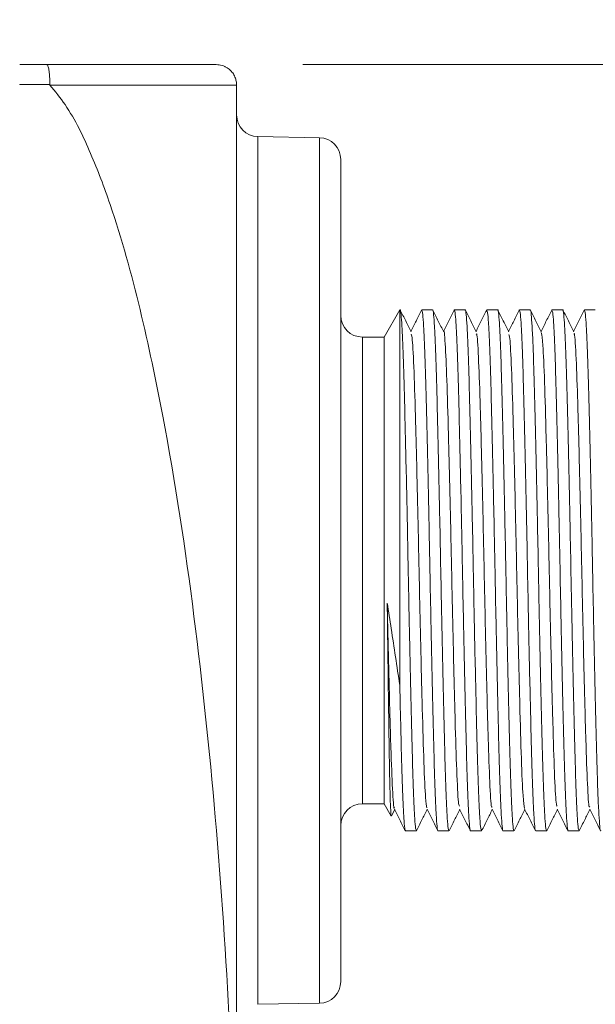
# Model space of a CAD drawing. Header units: millimetres. Extents: x 0 to 420, y 0 to 297.
# Tile 44 of 92: x 137.84 to 144.47, y 151.3 to 162.64. Entities that reach past the tile are written whole.
import ezdxf

# ---------------------------------------------------------------- set-up
doc = ezdxf.new("R2010")
doc.units = ezdxf.units.MM
doc.styles.add('SLDTEXTSTYLE0', font='TXT', dxfattribs={"width": 0.75})
doc.dimstyles.new('SLDDIMSTYLE0', dxfattribs={"dimtxt": 3.5, "dimasz": 3.302, "dimexe": 0, "dimexo": 0.0625, "dimgap": 0.875, "dimtad": 2, "dimdec": 6, "dimlfac": 2, "dimrnd": 1e-09, "dimzin": 12, "dimdsep": 46, "dimtxsty": 'SLDTEXTSTYLE0', "dimsah": 1, "dimcen": 0.09, "dimadec": 0, "dimazin": 3, "dimtfac": 1, "dimtofl": 0, "dimtmove": 0, "dimatfit": 3, "dimfxl": 1, "dimfrac": 2, "dimtolj": 1, "dimtzin": 12, "dimarcsym": 0})
doc.dimstyles.new('SLDDIMSTYLE1', dxfattribs={"dimtxt": 3.5, "dimasz": 3.302, "dimexe": 0, "dimexo": 0.0625, "dimgap": 0.875, "dimtad": 2, "dimdec": 4, "dimlfac": 2, "dimzin": 12, "dimdsep": 46, "dimtxsty": 'SLDTEXTSTYLE0', "dimsah": 1, "dimcen": 0.09, "dimazin": 3, "dimtfac": 1, "dimtofl": 0, "dimtmove": 0, "dimatfit": 3, "dimfxl": 1, "dimfrac": 2, "dimtolj": 1, "dimtzin": 12, "dimarcsym": 0})
doc.dimstyles.new('SLDDIMSTYLE2', dxfattribs={"dimtxt": 3.5, "dimasz": 3.302, "dimexe": 0, "dimexo": 0.0625, "dimgap": 0.875, "dimtad": 2, "dimlfac": 2, "dimrnd": 1e-09, "dimzin": 12, "dimdsep": 46, "dimtxsty": 'SLDTEXTSTYLE0', "dimsah": 1, "dimcen": 0.09, "dimadec": 0, "dimazin": 3, "dimtfac": 1, "dimtofl": 0, "dimtmove": 0, "dimatfit": 3, "dimfxl": 1, "dimfrac": 2, "dimtolj": 1, "dimtzin": 12, "dimarcsym": 0})
doc.dimstyles.new('SLDDIMSTYLE3', dxfattribs={"dimtxt": 3.5, "dimasz": 3.302, "dimexe": 0, "dimexo": 0.0625, "dimgap": 0.875, "dimtad": 2, "dimlfac": 2, "dimrnd": 1e-09, "dimzin": 4, "dimdsep": 46, "dimtxsty": 'SLDTEXTSTYLE0', "dimsah": 1, "dimcen": 0.09, "dimadec": 0, "dimazin": 1, "dimtfac": 1, "dimtmove": 0, "dimatfit": 0, "dimfxl": 1, "dimfrac": 2, "dimtolj": 1, "dimtzin": 12, "dimarcsym": 0})

# ---------------------------------------------------------------- blocks, each defined once
blk = doc.blocks.new('_D')
at = {"color": 7, "linetype": 'Continuous', "lineweight": 0}
for p, q in [((141.102, 162.119), (166.199, 162.119)), ((165.199, 162.119), (165.199, 146.619)), ((141.219, 146.619), (166.199, 146.619)), ((165.199, 146.619), (165.199, 136.304))]:
    blk.add_line(p, q, dxfattribs=at)
for points in [[(165.199, 162.119), (164.691, 158.817), (165.707, 158.817)], [(165.199, 146.619), (165.707, 149.921), (164.691, 149.921)]]:
    blk.add_solid(points, dxfattribs=at)
at = {"color": 7, "linetype": 'Continuous', "lineweight": 0, "insert": (160.688, 136.304), "char_height": 3.5, "attachment_point": 1, "rotation": 90, "style": 'SLDTEXTSTYLE0'}
blk.add_mtext('31', dxfattribs=at)
blk = doc.blocks.new('_D_1')
at = {"color": 7, "linetype": 'Continuous', "lineweight": 0}
for start, end in [(50, 80.875), (0, 50), (329.125, 0)]:
    blk.add_arc((115.05, 148.496), 11.407, start, end, dxfattribs=at)
for points in [[(122.382, 157.234), (119.848, 159.412), (119.311, 158.549)], [(126.457, 148.496), (125.49, 145.298), (126.496, 145.155)]]:
    blk.add_solid(points, dxfattribs=at)
at = {"color": 7, "linetype": 'Continuous', "lineweight": 0, "insert": (127.783, 158.677), "char_height": 3.5, "attachment_point": 1, "rotation": 296.1794, "style": 'SLDTEXTSTYLE0'}
blk.add_mtext('50°', dxfattribs=at)
blk = doc.blocks.new('_D_2')
at = {"color": 7, "linetype": 'Continuous', "lineweight": 0}
for p, q in [((147.487, 152.856), (147.487, 131.526)), ((51.091, 145.744), (51.091, 131.526)), ((147.487, 132.526), (51.091, 132.526))]:
    blk.add_line(p, q, dxfattribs=at)
for points in [[(51.091, 132.526), (54.393, 132.018), (54.393, 133.034)], [(147.487, 132.526), (144.185, 133.034), (144.185, 132.018)]]:
    blk.add_solid(points, dxfattribs=at)
at = {"color": 7, "linetype": 'Continuous', "lineweight": 0, "insert": (93.88, 137.038), "char_height": 3.5, "attachment_point": 1, "style": 'SLDTEXTSTYLE0'}
blk.add_mtext('193', dxfattribs=at)
blk = doc.blocks.new('_D_5')
at = {"color": 7, "linetype": 'Continuous', "lineweight": 0}
for p, q in [((140.337, 162.884), (140.337, 179.67)), ((147.487, 159.731), (147.487, 179.67)), ((140.337, 178.67), (133.987, 178.67)), ((147.487, 178.67), (140.337, 178.67)), ((147.487, 178.67), (162.803, 178.67))]:
    blk.add_line(p, q, dxfattribs=at)
for points in [[(140.337, 178.67), (137.035, 179.178), (137.035, 178.162)], [(147.487, 178.67), (150.789, 178.162), (150.789, 179.178)]]:
    blk.add_solid(points, dxfattribs=at)
at = {"color": 7, "linetype": 'Continuous', "lineweight": 0, "insert": (151.166, 183.182), "char_height": 3.5, "attachment_point": 1, "style": 'SLDTEXTSTYLE0'}
blk.add_mtext('14.30', dxfattribs=at)
blk = doc.blocks.new('_D_6')
at = {"color": 7, "linetype": 'Continuous', "lineweight": 0}
for p, q in [((150.237, 156.294), (159.939, 156.294)), ((158.939, 146.619), (158.939, 156.294)), ((141.219, 146.619), (159.939, 146.619)), ((158.939, 146.619), (158.939, 133.072))]:
    blk.add_line(p, q, dxfattribs=at)
for points in [[(158.939, 156.294), (158.431, 152.992), (159.447, 152.992)], [(158.939, 146.619), (159.447, 149.921), (158.431, 149.921)]]:
    blk.add_solid(points, dxfattribs=at)
at = {"color": 7, "linetype": 'Continuous', "lineweight": 0, "insert": (154.427, 133.072), "char_height": 3.5, "attachment_point": 1, "rotation": 90, "style": 'SLDTEXTSTYLE0'}
blk.add_mtext('19.35', dxfattribs=at)

msp = doc.modelspace()

# ---------------------------------------------------------------- linework, layer by layer
at = {"color": 7, "linetype": 'Continuous', "lineweight": 15}
for p, q in [((138.18455174, 161.88790181), (137.83710137, 161.88790181)), ((140.33709898, 161.88380399), (138.18644419, 161.88380399)), ((140.33709898, 161.88380399), (140.33709898, 148.61880519)), ((140.58274462, 161.28951588), (140.58274462, 151.29809358)), ((141.29147365, 161.27714046), (140.58274462, 161.28951588)), ((141.29147365, 151.31046155), (141.29147365, 161.27714046)), ((142.21752122, 159.29380336), (142.03711286, 158.98130366)), ((142.22147002, 159.29380336), (142.21752122, 159.29380336)), ((142.21752122, 154.97340539), (142.21752122, 159.29380336)), ((142.46918693, 159.28714254), (142.47028961, 159.29314026)), ((142.59645774, 159.29380336), (142.47149661, 159.29380336)), ((142.84441307, 159.28843149), (142.84529224, 159.29314026)), ((142.97146037, 159.29380336), (142.84649923, 159.29380336)), ((143.21926668, 159.28762683), (143.22027996, 159.29314026)), ((143.34646299, 159.29380336), (143.22150185, 159.29380336)), ((143.59404578, 159.28641238), (143.59528258, 159.29314026)), ((143.72146561, 159.29380336), (143.59650447, 159.29380336)), ((143.96922722, 159.28735116), (143.9702852, 159.29314026)), ((144.09645333, 159.29380336), (143.9715071, 159.29380336)), ((144.34440866, 159.28840169), (144.34528782, 159.29314026)), ((144.47145596, 159.29380336), (144.34650972, 159.29380336)), ((142.03711286, 158.98130366), (141.78710117, 158.98130366)), ((142.03711286, 158.98130366), (142.03711286, 153.6063058)), ((141.78710117, 153.6063058), (142.03711286, 153.6063058)), ((142.03711286, 153.6063058), (142.11827948, 153.46571335)), ((142.12327137, 153.47010174), (142.15897455, 153.5414485)), ((142.2839953, 153.2938061), (142.40895643, 153.2938061)), ((142.411132, 153.29968461), (142.41017833, 153.2944692)), ((142.65899792, 153.2938061), (142.78395906, 153.2938061)), ((142.78611972, 153.2995952), (142.78518095, 153.2944692)), ((143.03400054, 153.2938061), (143.15896168, 153.2938061)), ((143.16140547, 153.30110022), (143.16018357, 153.2944692)), ((143.40900316, 153.2938061), (143.5339643, 153.2938061)), ((143.53611007, 153.2995505), (143.5351713, 153.2944692)), ((143.78400579, 153.2938061), (143.90896692, 153.2938061)), ((143.9111872, 153.29993048), (143.91017392, 153.2944692)), ((144.15900841, 153.2938061), (144.28395465, 153.2938061)), ((144.28636863, 153.3009065), (144.28517654, 153.2944692)), ((140.58274462, 151.29809358), (141.29147365, 151.31046155))]:
    msp.add_line(p, q, dxfattribs=at)
at = {"color": 8, "linetype": 'Continuous', "lineweight": 15}
for p, q in [((141.78710117, 158.98130366), (141.78710117, 156.29380473)), ((141.78710117, 156.29380473), (141.78710117, 153.6063058))]:
    msp.add_line(p, q, dxfattribs=at)
at = {"color": 7, "linetype": 'Continuous', "lineweight": 15}
for centre, start, end in [((140.5871063, 161.53947697), 180, 269), ((141.2871063, 161.02718226), 0, 89), ((141.7871063, 159.23130266), 180.00000357, 270), ((141.7871063, 153.35630266), 90, 179.99999643), ((141.2871063, 151.56042305), 271, 0)]:
    msp.add_arc(centre, 0.25, start, end, dxfattribs=at)
for points in [[(137.8371063, 162.11880266), (137.94213766, 162.11880266), (138.04697392, 162.11880266), (138.15074836, 162.11880266)], [(137.8371063, 161.89213284), (137.83710452, 161.89072361), (137.83710363, 161.88931387), (137.83710363, 161.88790397)]]:
    msp.add_open_spline(points, degree=3, dxfattribs=at)
for points, knots in [([(138.18455718, 161.88790397), (138.1844548, 161.89967273), (138.18424626, 161.92364404), (138.18292587, 161.95928983), (138.18079474, 161.99429147), (138.17774723, 162.02748314), (138.17380691, 162.05757768), (138.16901184, 162.08327464), (138.16345544, 162.10301213), (138.15727916, 162.1162499), (138.15294612, 162.1179436), (138.15074836, 162.11880266)], [0, 0, 0, 0, 0.0968392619, 0.19724800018, 0.3012256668, 0.40877164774, 0.51988526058, 0.63456575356, 0.75281230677, 0.87462403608, 1, 1, 1, 1]), ([(138.15074836, 162.11880266), (138.65588876, 162.11880266), (139.12335706, 162.11880266), (139.831543, 162.11880266), (140.05164297, 162.11880266), (140.1021063, 162.11880266)], [0, 0, 0, 0, 0.5, 0.5, 1, 1, 1, 1]), ([(140.1021063, 162.11880266), (140.11369159, 162.11830832), (140.13650807, 162.11733477), (140.16947984, 162.10969654), (140.20008911, 162.09822113), (140.22790229, 162.0831043), (140.25262159, 162.06510638), (140.27407383, 162.044836), (140.29219567, 162.0229085), (140.30702034, 161.99988689), (140.31865363, 161.97628333), (140.32728602, 161.95254996), (140.33307986, 161.92907658), (140.33649772, 161.90618991), (140.33690664, 161.89114728), (140.3371063, 161.88380266)], [0, 0, 0, 0, 0.094187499, 0.185496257, 0.2739264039, 0.359478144, 0.4421517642, 0.5219476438, 0.5988662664, 0.6729082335, 0.7440742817, 0.8123653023, 0.8777823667, 0.9403267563, 1, 1, 1, 1]), ([(138.18455718, 161.88790397), (138.18466069, 161.88719677), (138.18488713, 161.8856496), (138.18589469, 161.88445255), (138.1864417, 161.88380266)], [0, 0, 0, 0, 0.4570932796, 1, 1, 1, 1]), ([(140.33709898, 148.61880519), (140.31545241, 149.4243502), (140.27213499, 151.03634313), (140.10779525, 153.42044197), (139.86363548, 155.76883376), (139.56923458, 157.71994011), (139.23615378, 159.30121587), (138.960453, 160.31382964), (138.66266017, 161.09934055), (138.43909804, 161.56960685), (138.24608171, 161.80963951), (138.18644419, 161.88380399)], [0, 0, 0, 0, 0.178756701, 0.3577137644, 0.5294053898, 0.7014661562, 0.7937993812, 0.8864833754, 0.9325559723, 0.9791613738, 1, 1, 1, 1]), ([(141.5371063, 161.02718226), (141.5371063, 161.02718226), (141.5371063, 160.52846322), (141.5371063, 158.75315173), (141.5371063, 157.54913745), (141.5371063, 155.03846786), (141.5371063, 153.83445359), (141.5371063, 152.05914209), (141.5371063, 151.56042305), (141.5371063, 151.56042305)], [0, 0, 0, 0, 0.25, 0.25, 0.5, 0.5, 0.75, 0.75, 1, 1, 1, 1]), ([(142.78395906, 153.29837331), (142.78117838, 153.30264038), (142.77512266, 153.3119332), (142.76532605, 153.42901288), (142.75491885, 153.62578275), (142.7447231, 153.89836215), (142.73509545, 154.24118237), (142.72519791, 154.63906599), (142.71483526, 155.08780355), (142.70295129, 155.63799949), (142.69102547, 156.25205552), (142.67928736, 156.86025661), (142.66832159, 157.37791085), (142.65801322, 157.83281827), (142.64784256, 158.247913), (142.63842323, 158.60418452), (142.62819789, 158.89719209), (142.61792762, 159.1161729), (142.60753927, 159.24835748), (142.60059004, 159.30421384), (142.59686504, 159.29070571), (142.59645774, 159.2892287)], [0, 0, 0, 0, 0.0462550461, 0.100733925, 0.1536768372, 0.2081550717, 0.2610995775, 0.3155789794, 0.3685220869, 0.4229998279, 0.4999770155, 0.5636186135, 0.6165628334, 0.6710431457, 0.7239875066, 0.7784674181, 0.8314106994, 0.8858886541, 0.938832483, 0.9933118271, 1, 1, 1, 1]), ([(143.15896168, 153.29837331), (143.15618113, 153.30264039), (143.15012567, 153.3119332), (143.14032682, 153.42901286), (143.12992825, 153.62578288), (143.11969992, 153.8983619), (143.11010511, 154.24118253), (143.10019871, 154.63906597), (143.08983825, 155.08780356), (143.0779543, 155.6379995), (143.06602516, 156.25205546), (143.05429826, 156.86025687), (143.04329857, 157.37791046), (143.03302257, 157.83281849), (143.02284335, 158.24791296), (143.01342634, 158.60418453), (143.00320038, 158.89719208), (142.99293028, 159.1161729), (142.98254189, 159.24835748), (142.97559266, 159.30421384), (142.97186767, 159.29070571), (142.97146037, 159.2892287)], [0, 0, 0, 0, 0.046255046, 0.1007339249, 0.153676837, 0.2081551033, 0.2610995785, 0.3155789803, 0.3685220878, 0.4229998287, 0.4999770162, 0.5636186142, 0.6165628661, 0.6710431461, 0.723987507, 0.7784674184, 0.8314106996, 0.8858886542, 0.9388324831, 0.9933118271, 1, 1, 1, 1]), ([(143.5339643, 153.29837331), (143.53118375, 153.30264039), (143.52512829, 153.3119332), (143.51532944, 153.42901286), (143.50493087, 153.62578288), (143.49470254, 153.8983619), (143.48510774, 154.24118253), (143.47520134, 154.63906597), (143.46484088, 155.08780356), (143.45295691, 155.6379995), (143.44102784, 156.25205546), (143.42930073, 156.86025687), (143.41830167, 157.37791046), (143.40802338, 157.83281846), (143.3978526, 158.24791313), (143.38840369, 158.60418427), (143.37820812, 158.89719221), (143.36793846, 159.11617295), (143.3575179, 159.2483574), (143.3505959, 159.30421384), (143.34687035, 159.29070571), (143.34646299, 159.2892287)], [0, 0, 0, 0, 0.046255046, 0.1007339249, 0.1536768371, 0.2081551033, 0.2610995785, 0.3155789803, 0.3685220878, 0.4229998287, 0.4999770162, 0.5636186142, 0.6165628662, 0.6710431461, 0.723987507, 0.7784674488, 0.8314106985, 0.8858886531, 0.9388325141, 0.9933118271, 1, 1, 1, 1]), ([(143.90896692, 153.29837331), (143.90618804, 153.3026404), (143.9001362, 153.31193324), (143.89030677, 153.42901273), (143.87993869, 153.62578295), (143.86971036, 153.89836204), (143.86008506, 154.24118223), (143.85021059, 154.63906615), (143.8398417, 155.08780353), (143.82796025, 155.63799951), (143.81603029, 156.25205546), (143.80430338, 156.86025687), (143.79330433, 157.37791046), (143.78302584, 157.83281846), (143.77285582, 158.24791313), (143.76340401, 158.60418426), (143.75321913, 158.89719231), (143.74290909, 159.11617281), (143.73255023, 159.24835748), (143.72554435, 159.30421389), (143.72186763, 159.29070571), (143.72146561, 159.2892287)], [0, 0, 0, 0, 0.046255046, 0.1007339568, 0.1536768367, 0.208155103, 0.2610996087, 0.3155789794, 0.3685220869, 0.4229998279, 0.4999770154, 0.5636186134, 0.6165628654, 0.6710431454, 0.7239875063, 0.7784674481, 0.8314106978, 0.8858886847, 0.9388325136, 0.9933118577, 1, 1, 1, 1]), ([(144.28395465, 153.29837331), (144.28118196, 153.3026404), (144.27514361, 153.31193326), (144.26530807, 153.42901274), (144.25494167, 153.62578295), (144.24471291, 153.89836204), (144.23508763, 154.24118223), (144.22521352, 154.63906615), (144.21484317, 155.08780351), (144.2029681, 155.6379997), (144.1910064, 156.25205504), (144.1793113, 156.86025707), (144.16830559, 157.37791043), (144.15802884, 157.83281847), (144.14785827, 158.24791313), (144.13840697, 158.60418426), (144.12822061, 158.89719232), (144.11791607, 159.1161728), (144.10753691, 159.24835751), (144.10058558, 159.30421384), (144.09686063, 159.29070571), (144.09645333, 159.2892287)], [0, 0, 0, 0, 0.0462550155, 0.1007339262, 0.1536768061, 0.2081550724, 0.2610995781, 0.3155789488, 0.3685220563, 0.4229997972, 0.4999770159, 0.563618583, 0.6165628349, 0.6710431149, 0.7239874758, 0.7784674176, 0.8314106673, 0.8858886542, 0.9388324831, 0.9933118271, 1, 1, 1, 1]), ([(142.40895643, 153.29837331), (142.40617576, 153.30264038), (142.40012002, 153.3119332), (142.39032353, 153.42901288), (142.37991588, 153.62578275), (142.36972182, 153.89836217), (142.36008789, 154.24118222), (142.35021411, 154.63906612), (142.33985112, 155.08780372), (142.32794141, 155.63799922), (142.31602393, 156.25205565), (142.3042865, 156.86025634), (142.29331248, 157.37791158), (142.28303583, 157.83281501), (142.27283484, 158.24792608), (142.26341504, 158.60413392), (142.25322191, 158.89737689), (142.24291327, 159.11546944), (142.2325571, 159.25092921), (142.22554162, 159.2979888), (142.22187199, 159.29225578), (142.22147002, 159.29162779)], [0, 0, 0, 0, 0.0462544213, 0.1007325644, 0.1536747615, 0.2081522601, 0.2610960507, 0.3155746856, 0.3685170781, 0.4229941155, 0.4999702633, 0.5636110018, 0.6165545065, 0.6710340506, 0.7239777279, 0.7784569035, 0.8313994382, 0.8858766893, 0.9388198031, 0.9932984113, 1, 1, 1, 1]), ([(142.34877064, 159.04159376), (142.32790378, 159.08329209), (142.28616899, 159.16669089), (142.24443741, 159.25009072), (142.22357109, 159.2917917)], [0, 0, 0, 0, 0.4999871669, 1, 1, 1, 1]), ([(142.46921673, 159.29143407), (142.44835024, 159.2497355), (142.40743719, 159.16797687), (142.36652299, 159.0862201), (142.34647586, 159.04616096)], [0, 0, 0, 0, 0.51002051, 1, 1, 1, 1]), ([(142.47149661, 159.2892287), (142.47427549, 159.28496081), (142.48032731, 159.27566623), (142.49015683, 159.15860162), (142.50052474, 158.96181524), (142.51075321, 158.68924898), (142.52037856, 158.34642626), (142.53025275, 157.94853781), (142.54062204, 157.49980291), (142.55250304, 156.94960638), (142.56443347, 156.33554926), (142.57616006, 155.72734772), (142.58715911, 155.20969295), (142.59743787, 154.75478864), (142.60760762, 154.33968992), (142.61705947, 153.9834167), (142.6272445, 153.69041907), (142.63755439, 153.47142993), (142.64791331, 153.33923425), (142.65491916, 153.28341506), (142.6585959, 153.29689896), (142.65899792, 153.29837331)], [0, 0, 0, 0, 0.0462550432, 0.1007337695, 0.1536769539, 0.208154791, 0.2610992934, 0.3155792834, 0.3685216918, 0.4230001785, 0.4999765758, 0.5636189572, 0.6165632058, 0.6710427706, 0.7239877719, 0.7784677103, 0.8314105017, 0.8858888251, 0.9388326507, 0.9933119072, 1, 1, 1, 1]), ([(142.72408619, 159.04094555), (142.70322038, 159.08264675), (142.66148694, 159.16605278), (142.61974408, 159.24945531), (142.59887173, 159.2911584)], [0, 0, 0, 0, 0.4999781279, 1, 1, 1, 1]), ([(142.84444287, 159.29188856), (142.82357698, 159.25018499), (142.78259288, 159.1682722), (142.74160067, 159.08636163), (142.72147849, 159.04615351)], [0, 0, 0, 0, 0.50912169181, 1, 1, 1, 1]), ([(142.84649923, 159.2892287), (142.84927977, 159.28496082), (142.85533521, 159.27566627), (142.86513416, 159.1586015), (142.87553256, 158.96181531), (142.88576104, 158.68924912), (142.89535588, 158.34642597), (142.90526201, 157.94853799), (142.91562287, 157.49980288), (142.92750638, 156.94960639), (142.93943591, 156.33554926), (142.95116272, 155.72734772), (142.96216173, 155.20969295), (142.97244049, 154.75478864), (142.98261024, 154.33968992), (142.99206209, 153.9834167), (143.00224712, 153.69041907), (143.01255701, 153.47142993), (143.02291593, 153.33923425), (143.02992178, 153.28341506), (143.03359852, 153.29689896), (143.03400054, 153.29837331)], [0, 0, 0, 0, 0.0462550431, 0.1007337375, 0.1536769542, 0.2081547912, 0.261099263, 0.315579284, 0.3685216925, 0.4230001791, 0.4999765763, 0.5636189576, 0.6165632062, 0.6710427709, 0.7239877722, 0.7784677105, 0.8314105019, 0.8858888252, 0.9388326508, 0.9933119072, 1, 1, 1, 1]), ([(143.09880569, 159.04151925), (143.07793955, 159.08322048), (143.03620412, 159.16662926), (142.99446325, 159.25003402), (142.97359123, 159.29173955)], [0, 0, 0, 0, 0.4999622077, 1, 1, 1, 1]), ([(143.21929648, 159.29161289), (143.19843029, 159.24990935), (143.15749413, 159.16809361), (143.11655334, 159.08627971), (143.09648111, 159.04616841)], [0, 0, 0, 0, 0.5097251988, 1, 1, 1, 1]), ([(143.22150185, 159.2892287), (143.2242824, 159.28496082), (143.23033784, 159.27566627), (143.24013678, 159.1586015), (143.25053519, 158.96181531), (143.26076366, 158.68924912), (143.2703585, 158.34642597), (143.28026463, 157.94853799), (143.29062549, 157.49980288), (143.302509, 156.94960639), (143.31443854, 156.33554926), (143.32616533, 155.72734772), (143.33716438, 155.20969295), (143.34744299, 154.75478863), (143.35761333, 154.33968992), (143.36706295, 153.98341669), (143.37725619, 153.69041917), (143.38753506, 153.47142986), (143.39792112, 153.33923424), (143.40487086, 153.2834151), (143.40859587, 153.29689896), (143.40900316, 153.29837331)], [0, 0, 0, 0, 0.0462550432, 0.1007337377, 0.1536769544, 0.2081547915, 0.2610992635, 0.3155792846, 0.3685216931, 0.4230001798, 0.4999765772, 0.5636189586, 0.6165632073, 0.6710427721, 0.7239877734, 0.7784677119, 0.8314105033, 0.8858887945, 0.9388326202, 0.9933118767, 1, 1, 1, 1]), ([(143.47382321, 159.0414969), (143.45295662, 159.08319531), (143.41122345, 159.16659212), (143.36949025, 159.24998897), (143.34862366, 159.29168739)], [0, 0, 0, 0, 0.50000008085, 1, 1, 1, 1]), ([(143.59409049, 159.29115095), (143.57321827, 159.24944779), (143.53234558, 159.16778326), (143.49148048, 159.08611615), (143.47148373, 159.04615351)], [0, 0, 0, 0, 0.5106642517, 1, 1, 1, 1]), ([(143.59650447, 159.2892287), (143.59928514, 159.28496082), (143.60534085, 159.27566627), (143.61513755, 159.15860147), (143.62554458, 158.96181543), (143.63574048, 158.68924887), (143.64536817, 158.34642613), (143.65526544, 157.94853797), (143.66562849, 157.49980288), (143.677512, 156.94960639), (143.68943829, 156.3355492), (143.70117608, 155.72734798), (143.71214185, 155.20969256), (143.72245049, 154.75478882), (143.73262088, 154.33969005), (143.74204025, 153.98341644), (143.75226574, 153.6904193), (143.76253586, 153.47142984), (143.77292426, 153.33923425), (143.77987347, 153.2834151), (143.78359849, 153.29689896), (143.78400579, 153.29837331)], [0, 0, 0, 0, 0.0462550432, 0.1007337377, 0.1536769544, 0.2081547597, 0.2610992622, 0.3155792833, 0.3685216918, 0.4230001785, 0.4999765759, 0.5636189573, 0.6165631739, 0.6710427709, 0.7239877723, 0.7784676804, 0.8314105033, 0.8858887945, 0.9388326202, 0.9933118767, 1, 1, 1, 1]), ([(143.84904935, 159.04101261), (143.82818255, 159.08271332), (143.78644806, 159.16611647), (143.74471617, 159.24952189), (143.7238498, 159.29122546)], [0, 0, 0, 0, 0.4999896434, 1, 1, 1, 1]), ([(143.96925702, 159.29150858), (143.94839106, 159.24980976), (143.90746618, 159.1680249), (143.86653397, 159.08624471), (143.84647145, 159.04616096)], [0, 0, 0, 0, 0.5098599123, 1, 1, 1, 1]), ([(143.9715071, 159.2892287), (143.97428777, 159.28496082), (143.9803435, 159.27566627), (143.99014004, 159.15860147), (144.00054769, 158.96181544), (144.01074125, 158.68924884), (144.02037756, 158.34642631), (144.03024227, 157.94853762), (144.04063811, 157.4998031), (144.05251168, 156.94960634), (144.06444237, 156.33554923), (144.07617643, 155.72734794), (144.0871511, 155.20969278), (144.09742781, 154.75478847), (144.10762871, 154.33969022), (144.11704808, 153.98341655), (144.12724306, 153.69041909), (144.13754514, 153.47142993), (144.14792498, 153.33923423), (144.15487614, 153.2834151), (144.15860111, 153.29689896), (144.15900841, 153.29837331)], [0, 0, 0, 0, 0.0462550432, 0.1007337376, 0.1536769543, 0.2081547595, 0.2610992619, 0.3155792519, 0.3685216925, 0.4230001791, 0.4999765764, 0.5636189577, 0.6165631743, 0.671042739, 0.7239877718, 0.7784676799, 0.8314104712, 0.8858887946, 0.9388326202, 0.9933118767, 1, 1, 1, 1]), ([(144.22378376, 159.04156395), (144.20291811, 159.08326794), (144.1611856, 159.1666783), (144.1194418, 159.25008147), (144.0985693, 159.29178425)], [0, 0, 0, 0, 0.4999856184, 1, 1, 1, 1]), ([(144.34443846, 159.29188111), (144.32357204, 159.2501778), (144.2825899, 159.16827149), (144.24160571, 159.08636436), (144.22148898, 159.04616096)], [0, 0, 0, 0, 0.5091587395, 1, 1, 1, 1]), ([(144.34650972, 159.2892287), (144.3492824, 159.2849608), (144.35532073, 159.27566621), (144.36515637, 159.15860162), (144.3755226, 158.96181524), (144.3857515, 158.68924898), (144.39537682, 158.34642626), (144.40525066, 157.94853781), (144.4156214, 157.49980293), (144.42749602, 156.94960618), (144.43945819, 156.33554968), (144.45115298, 155.72734752), (144.46215868, 155.20969297), (144.47243572, 154.75478863), (144.48260593, 154.33968992), (144.49205765, 153.9834167), (144.50224272, 153.69041907), (144.5125526, 153.47142993), (144.52291152, 153.33923425), (144.52991737, 153.28341506), (144.53359411, 153.29689896), (144.53399613, 153.29837331)], [0, 0, 0, 0, 0.046255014, 0.100733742, 0.153676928, 0.2081547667, 0.2610992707, 0.3155792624, 0.3685216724, 0.4230001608, 0.4999765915, 0.5636189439, 0.6165631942, 0.6710427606, 0.7239877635, 0.7784677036, 0.8314104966, 0.8858888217, 0.9388326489, 0.993311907, 1, 1, 1, 1]), ([(142.90623798, 153.58046719), (142.90290208, 153.58260887), (142.89335926, 153.58873547), (142.87625706, 153.90222922), (142.85808176, 154.46485264), (142.83868321, 155.22387995), (142.81924248, 156.0876892), (142.80110367, 156.97510551), (142.78098999, 157.78768033), (142.7629602, 158.46155061), (142.7433777, 158.88247605), (142.73040533, 159.07267391), (142.72415076, 159.04026887), (142.72411599, 159.04008874)], [0, 0, 0, 0, 0.0568359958, 0.1625875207, 0.2662263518, 0.3713084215, 0.4763899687, 0.5800291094, 0.6857803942, 0.7892809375, 0.8945537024, 0.9994138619, 1, 1, 1, 1]), ([(142.53147378, 153.56210151), (142.52607525, 153.58663664), (142.51437924, 153.63979248), (142.49532764, 154.05140904), (142.47743006, 154.6828032), (142.45743307, 155.48105383), (142.43891039, 156.36241295), (142.41991564, 157.23630076), (142.40017097, 158.01576917), (142.38221751, 158.61401785), (142.36397235, 158.97557353), (142.35331552, 159.00288543), (142.34888985, 159.01422777)], [0, 0, 0, 0, 0.0901865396, 0.1953908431, 0.2984053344, 0.403705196, 0.507407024, 0.6116641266, 0.7167411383, 0.8198019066, 0.9251656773, 1, 1, 1, 1]), ([(143.28170254, 153.57203313), (143.28014112, 153.56721578), (143.27238497, 153.54328623), (143.25739901, 153.77842198), (143.23843293, 154.26464899), (143.21990241, 154.97713357), (143.19990881, 155.81443718), (143.18200557, 156.70516048), (143.16209292, 157.54990177), (143.14336459, 158.27462996), (143.1246096, 158.78080097), (143.10908375, 159.03381507), (143.10086355, 159.015735), (143.09885039, 159.01130715)], [0, 0, 0, 0, 0.0264769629, 0.1315205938, 0.2357442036, 0.339413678, 0.4446801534, 0.5476617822, 0.652832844, 0.7567758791, 0.8607189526, 0.9658896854, 1, 1, 1, 1]), ([(143.65670517, 153.55229654), (143.65071357, 153.5852285), (143.63837659, 153.65303691), (143.61889103, 154.09236392), (143.60097475, 154.73973875), (143.58088553, 155.54681154), (143.5625772, 156.43108359), (143.5433681, 157.30034594), (143.52375296, 158.06976511), (143.50573392, 158.65057949), (143.48798919, 158.98795703), (143.47785847, 159.00396995), (143.47394242, 159.01015976)], [0, 0, 0, 0, 0.0991608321, 0.2041767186, 0.3071770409, 0.4124796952, 0.5158939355, 0.6203414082, 0.7251986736, 0.8282909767, 0.9336257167, 1, 1, 1, 1]), ([(144.03137996, 153.57804575), (144.02751254, 153.58422743), (144.01742903, 153.6003449), (143.99973744, 153.93712454), (143.98171729, 154.51781689), (143.96210824, 155.28727014), (143.94287583, 156.15652364), (143.92456562, 157.04078477), (143.90450663, 157.84789651), (143.88656037, 158.49512548), (143.86716744, 158.93293778), (143.85493173, 159.00051487), (143.84903445, 159.03308519)], [0, 0, 0, 0, 0.0656859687, 0.1712627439, 0.2745925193, 0.3796907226, 0.4843782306, 0.5880292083, 0.6935737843, 0.7968114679, 0.9020686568, 1, 1, 1, 1]), ([(144.40632298, 153.57613095), (144.40440861, 153.572028), (144.39629221, 153.55463267), (144.38083072, 153.80713665), (144.36212006, 154.31288445), (144.34335604, 155.03772431), (144.32345251, 155.88243491), (144.30554874, 156.7731676), (144.28554814, 157.61046391), (144.26704592, 158.32296755), (144.24806331, 158.80912628), (144.23312241, 159.04419509), (144.22535091, 159.02040919), (144.22379866, 159.01565828)], [0, 0, 0, 0, 0.0325250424, 0.1378967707, 0.242037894, 0.3461795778, 0.4515515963, 0.5547299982, 0.6601976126, 0.764065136, 0.8684878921, 0.9737322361, 1, 1, 1, 1]), ([(142.07318857, 155.91769942), (142.08841818, 155.8198544), (142.12040645, 155.61434077), (142.16885464, 155.2969268), (142.20122959, 155.08170743), (142.21752122, 154.97340539)], [0, 0, 0, 0, 0.3110370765, 0.6533021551, 1, 1, 1, 1]), ([(142.15666487, 153.56593856), (142.15558525, 153.56176116), (142.14827837, 153.53348868), (142.13395803, 153.7519371), (142.11476561, 154.21744186), (142.09644111, 154.91701838), (142.08181519, 155.5232723), (142.07432233, 155.86586162), (142.07318857, 155.91769942)], [0, 0, 0, 0, 0.0399567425, 0.2704255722, 0.4999927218, 0.7272883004, 0.9587355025, 1, 1, 1, 1]), ([(142.12055936, 153.47145774), (142.1201863, 153.46846286), (142.11805967, 153.45139052), (142.11422261, 153.49991726), (142.10868264, 153.61969733), (142.10308023, 153.8237114), (142.09760331, 154.09215153), (142.09243411, 154.42578245), (142.08526878, 154.93489285), (142.07860546, 155.45746061), (142.07408502, 155.84153379), (142.07318857, 155.91769942)], [0, 0, 0, 0, 0.024458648, 0.1394266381, 0.2578344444, 0.3710854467, 0.4876231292, 0.6008253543, 0.7173747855, 0.9439525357, 1, 1, 1, 1]), ([(142.21752122, 154.97340539), (142.22159794, 154.79883289), (142.22906595, 154.47904002), (142.23923463, 154.08289617), (142.2491305, 153.77127073), (142.25950378, 153.52822092), (142.26979706, 153.37040063), (142.27800518, 153.29380998), (142.28258636, 153.30204082), (142.2839953, 153.30457219)], [0, 0, 0, 0, 0.1793030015, 0.3284584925, 0.4819419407, 0.6311015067, 0.7845865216, 0.9337501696, 1, 1, 1, 1]), ([(142.15667977, 153.54605296), (142.17754642, 153.50434948), (142.2192799, 153.42094212), (142.26101279, 153.33753594), (142.28187933, 153.29583266)], [0, 0, 0, 0, 0.4999976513, 1, 1, 1, 1]), ([(142.4111022, 153.29589226), (142.43197488, 153.33759499), (142.47293961, 153.41944079), (142.51389145, 153.50129422), (142.53397718, 153.54144105)], [0, 0, 0, 0, 0.5095279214, 1, 1, 1, 1]), ([(142.53151848, 153.54635843), (142.55238556, 153.50466028), (142.59412168, 153.42126008), (142.63585194, 153.33785668), (142.65671804, 153.29615303)], [0, 0, 0, 0, 0.4999766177, 1, 1, 1, 1]), ([(142.78608992, 153.29586246), (142.80695638, 153.33756341), (142.84791889, 153.41942567), (142.88888297, 153.50128743), (142.9089798, 153.5414485)], [0, 0, 0, 0, 0.5094037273, 1, 1, 1, 1]), ([(142.90635719, 153.54670116), (142.92722398, 153.50500298), (142.9689583, 153.42160512), (143.01069035, 153.33820435), (143.03155675, 153.29650321)], [0, 0, 0, 0, 0.499990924, 1, 1, 1, 1]), ([(143.16136077, 153.2964138), (143.18222621, 153.33811786), (143.22309351, 153.41979992), (143.26397407, 153.50147427), (143.28398242, 153.5414485)], [0, 0, 0, 0, 0.510565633, 1, 1, 1, 1]), ([(143.28173235, 153.54594865), (143.30259923, 153.50425028), (143.34433413, 153.42085125), (143.3860656, 153.33745165), (143.4069319, 153.2957507)], [0, 0, 0, 0, 0.4999862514, 1, 1, 1, 1]), ([(143.53608027, 153.29584756), (143.55695241, 153.33755053), (143.59792402, 153.41941265), (143.63888889, 153.50127955), (143.65898504, 153.54144105)], [0, 0, 0, 0, 0.50942939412, 1, 1, 1, 1]), ([(143.65666046, 153.54607531), (143.67753306, 153.50437233), (143.71927745, 153.42096799), (143.76100937, 153.3375588), (143.78187492, 153.29585501)], [0, 0, 0, 0, 0.5000097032, 1, 1, 1, 1]), ([(143.91115739, 153.29597422), (143.93201684, 153.33767625), (143.97294776, 153.41950498), (144.01390385, 153.50132071), (144.03398767, 153.54144105)], [0, 0, 0, 0, 0.5096256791, 1, 1, 1, 1]), ([(144.03149917, 153.54640313), (144.052366, 153.50470239), (144.0941006, 153.421299), (144.13583237, 153.33789382), (144.15669873, 153.29619029)], [0, 0, 0, 0, 0.4999886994, 1, 1, 1, 1]), ([(144.28632393, 153.2963393), (144.30719614, 153.33804243), (144.34808863, 153.41974653), (144.38897366, 153.50145355), (144.40899029, 153.54145595)], [0, 0, 0, 0, 0.5104165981, 1, 1, 1, 1]), ([(144.40636768, 153.54667881), (144.42723447, 153.50498063), (144.46896879, 153.42158277), (144.51070084, 153.338182), (144.53156724, 153.29648086)], [0, 0, 0, 0, 0.4999909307, 1, 1, 1, 1])]:
    msp.add_open_spline(points, degree=3, knots=knots, dxfattribs=at)

# ---------------------------------------------------------------- dimensions: what is measured, and where the dimension line sits
at = {"color": 7, "linetype": 'Continuous', "lineweight": 0}
for base, p1, p2, dimstyle, picture, middle in [((140.3371063, 178.67025681), (147.4871063, 158.73130266), (140.3371063, 161.88380266), 'SLDDIMSTYLE3', '_D_5', (156.98433052, 178.67025681)), ((51.0911010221, 132.5263331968), (147.4871062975, 153.8563026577), (51.0911010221, 146.7438026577), 'SLDDIMSTYLE0', '_D_2', (97.7589522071, 132.5263331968))]:
    dim = msp.add_linear_dim(base=base, p1=p1, p2=p2, dimstyle=dimstyle, dxfattribs=at)
    dim.commit()
    dim.dimension.update_dxf_attribs({"geometry": picture, "text_midpoint": middle, "dimtype": 160})
for base, p1, p2, dimstyle, picture, middle in [((165.19939143, 146.61880266), (140.1021063, 162.11880266), (140.21861067, 146.61880266), 'SLDDIMSTYLE0', '_D', (165.19939143, 138.89052961)), ((158.93877439, 156.29380266), (140.21861067, 146.61880266), (149.2371063, 156.29380266), 'SLDDIMSTYLE2', '_D_6', (158.93877439, 138.89052961))]:
    dim = msp.add_linear_dim(base=base, p1=p1, p2=p2, angle=90, dimstyle=dimstyle, dxfattribs=at)
    dim.commit()
    dim.dimension.update_dxf_attribs({"geometry": picture, "text_midpoint": middle, "dimtype": 160})
dim = msp.add_angular_dim_2l(base=(125.38799506, 153.31679941), line1=((53.17176408, 148.49598421), (140.34361067, 148.49598421)), line2=((118.38936591, 152.47601505), (126.03102026, 161.58298407)), dimstyle='SLDDIMSTYLE1', dxfattribs=at)
dim.commit()
dim.dimension.update_dxf_attribs({"geometry": '_D_1', "text_midpoint": (125.28658223, 153.52856222), "dimtype": 162})

doc.saveas('drawing.dxf')
